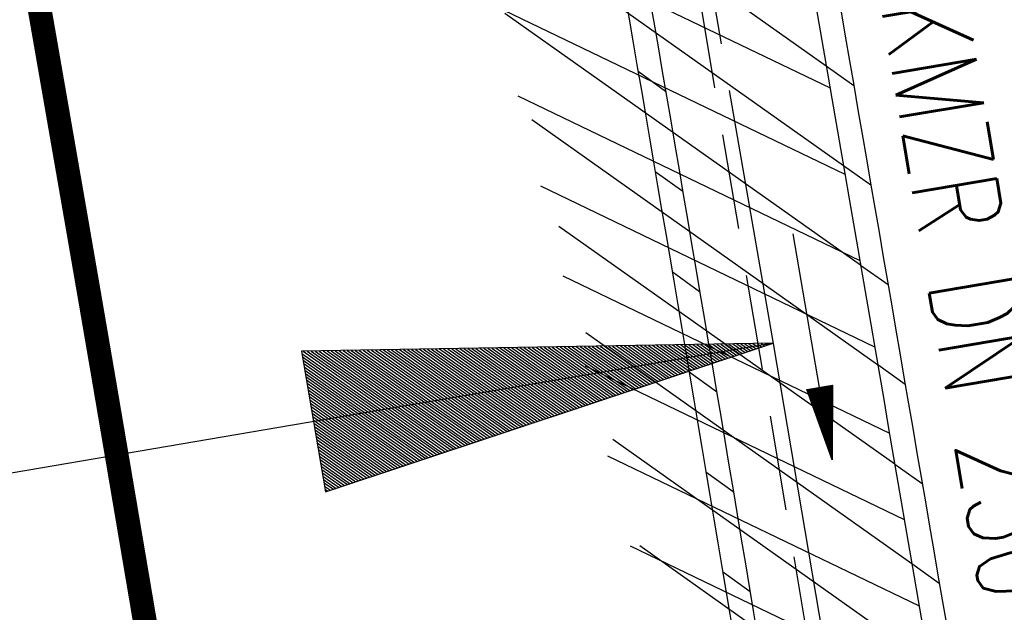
# Model space of a CAD drawing. Extents: x 447045 to 447634, y 442020 to 443192.
# Tile 55 of 82: x 447317 to 447337, y 442779 to 442791. Entities that reach past the tile are written whole.
import ezdxf
from ezdxf.enums import TextEntityAlignment as Align

# ---------------------------------------------------------------- set-up
doc = ezdxf.new("R2010")
doc.units = 0
doc.header["$LTSCALE"] = 2
doc.header["$MEASUREMENT"] = 0
for name, pattern in [('ACHSE', [5.5, 4, -0.5, 0.5, -0.5]), ('AUSGEZOGEN', [0]), ('GESTRICH-X2', [1.5, 1, -0.5])]:
    doc.linetypes.add(name, pattern=pattern)
doc.layers.get('0').update_dxf_attribs({"linetype": 'AUSGEZOGEN'})
for name, color, linetype in [('ACHSELEMENT', 1, 'AUSGEZOGEN'), ('ACHSETOP', 250, 'ACHSE'), ('BOESCHG', 250, 'AUSGEZOGEN'), ('FBRTOP', 250, 'AUSGEZOGEN'), ('KANAL', 7, 'GESTRICH-X2'), ('PFEIL', 7, 'CONTINUOUS'), ('SCHLITZRINNE', 200, 'AUSGEZOGEN'), ('TEXTO', 4, 'CONTINUOUS')]:
    doc.layers.add(name, color=color, linetype=linetype)
doc.styles.add('ROMANS', font='romans.shx', dxfattribs={"width": 0.8})

# ---------------------------------------------------------------- blocks, each defined once
blk = doc.blocks.new('*X37')
at = {"color": 0}
for p, q in [((770.5605260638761, 145.0127036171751), (770.6498082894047, 145.1019858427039)), ((770.5733051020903, 145.0961933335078), (770.6404219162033, 145.1633101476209)), ((770.5860841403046, 145.1796830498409), (770.6310355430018, 145.2246344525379)), ((770.5988631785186, 145.2631727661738), (770.6216491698, 145.285958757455)), ((770.5221889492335, 144.7622344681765), (770.6779674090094, 144.9180129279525)), ((770.5349679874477, 144.8457241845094), (770.6685810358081, 144.9793372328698)), ((770.5477470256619, 144.9292139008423), (770.6591946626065, 145.0406615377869)), ((770.4838518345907, 144.511765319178), (770.7061265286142, 144.7340400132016)), ((770.4966308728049, 144.5952550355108), (770.6967401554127, 144.7953643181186)), ((770.5094099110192, 144.6787447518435), (770.6873537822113, 144.8566886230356)), ((770.4327356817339, 144.1778064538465), (770.7436720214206, 144.4887427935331)), ((770.4455147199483, 144.2612961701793), (770.7342856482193, 144.5500670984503)), ((770.4582937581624, 144.344785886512), (770.7248992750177, 144.6113914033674)), ((770.4710727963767, 144.4282756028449), (770.7155129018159, 144.6727157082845)), ((770.3943985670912, 143.9273373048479), (770.7718311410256, 144.3047698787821)), ((770.4071776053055, 144.0108270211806), (770.7624447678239, 144.3660941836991)), ((770.4199566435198, 144.0943167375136), (770.7530583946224, 144.4274184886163)), ((770.3432824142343, 143.5933784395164), (770.8093766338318, 144.0594726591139)), ((770.3560614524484, 143.6768681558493), (770.7999902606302, 144.1207969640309)), ((770.3688404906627, 143.7603578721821), (770.7906038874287, 144.1821212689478)), ((770.3816195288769, 143.8438475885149), (770.7812175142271, 144.2434455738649)), ((770.3049452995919, 143.3429092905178), (770.8375357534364, 143.8754997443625)), ((770.3177243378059, 143.4263990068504), (770.8281493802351, 143.9368240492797)), ((770.3305033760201, 143.5098887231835), (770.8187630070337, 143.9981483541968)), ((770.2666081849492, 143.092440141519), (770.8656948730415, 143.6915268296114)), ((770.2793872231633, 143.1759298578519), (770.8563084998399, 143.7528511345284)), ((770.2921662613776, 143.259419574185), (770.8469221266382, 143.8141754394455)), ((770.2154920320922, 142.7584812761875), (770.9032403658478, 143.446229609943)), ((770.2282710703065, 142.8419709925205), (770.8938539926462, 143.50755391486)), ((770.2410501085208, 142.9254607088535), (770.8844676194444, 143.5688782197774)), ((770.2538291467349, 143.0089504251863), (770.8750812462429, 143.6302025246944)), ((770.1771549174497, 142.5080121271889), (770.9313994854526, 143.2622566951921)), ((770.1899339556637, 142.591501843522), (770.9220131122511, 143.3235810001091)), ((770.2027129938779, 142.6749915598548), (770.9126267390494, 143.3849053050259)), ((770.138817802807, 142.2575429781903), (770.9595586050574, 143.0782837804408)), ((770.1515968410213, 142.3410326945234), (770.9501722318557, 143.1396080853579)), ((770.1643758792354, 142.4245224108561), (770.9407858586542, 143.2009323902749)), ((770.0877016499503, 141.923584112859), (770.9971040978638, 142.8329865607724)), ((770.1004806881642, 142.0070738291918), (770.9877177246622, 142.8943108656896)), ((770.1132597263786, 142.0905635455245), (770.9783313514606, 142.9556351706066)), ((770.1260387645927, 142.1740532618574), (770.9689449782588, 143.0169594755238)), ((770.0493645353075, 141.6731149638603), (771.0252632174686, 142.6490136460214)), ((770.0621435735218, 141.7566046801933), (771.0158768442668, 142.7103379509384)), ((770.0749226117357, 141.8400943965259), (771.0064904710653, 142.7716622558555)), ((769.9982483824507, 141.3391560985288), (771.0628087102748, 142.4037164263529)), ((770.0110274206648, 141.4226458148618), (771.0534223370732, 142.46504073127)), ((770.0238064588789, 141.5061355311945), (771.0440359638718, 142.5263650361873)), ((770.0365854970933, 141.5896252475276), (771.0346495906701, 142.5876893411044)), ((769.959911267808, 141.0886869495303), (771.0909678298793, 142.219743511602)), ((769.9726903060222, 141.172176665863), (771.0815814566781, 142.2810678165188)), ((769.9854693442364, 141.255666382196), (771.0721950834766, 142.342392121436)), ((769.9215741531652, 140.8382178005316), (771.1191269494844, 142.0357705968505)), ((769.9343531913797, 140.9217075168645), (771.1097405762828, 142.0970949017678)), ((769.9471322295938, 141.0051972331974), (771.1003542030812, 142.1584192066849)), ((769.8704580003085, 140.5042589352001), (771.1566724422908, 141.7904733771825)), ((769.8832370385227, 140.5877486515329), (771.1472860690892, 141.8517976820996)), ((769.8960160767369, 140.671238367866), (771.1378996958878, 141.9131219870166)), ((769.9087951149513, 140.7547280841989), (771.1285133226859, 141.9744462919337)), ((769.8321208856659, 140.2537897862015), (771.1848315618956, 141.6065004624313)), ((769.84489992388, 140.3372795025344), (771.175445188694, 141.6678247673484)), ((769.8576789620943, 140.4207692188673), (771.1660588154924, 141.7291490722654)), ((769.7937837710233, 140.003320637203), (771.2129906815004, 141.42252754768)), ((769.8065628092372, 140.0868103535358), (771.203604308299, 141.4838518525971)), ((769.8193418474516, 140.1703000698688), (771.1942179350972, 141.5451761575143)), ((769.7426676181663, 139.6693617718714), (771.2505361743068, 141.1772303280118)), ((769.7554466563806, 139.7528514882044), (771.2411498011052, 141.2385546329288)), ((769.7682256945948, 139.8363412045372), (771.2317634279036, 141.2998789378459)), ((769.781004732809, 139.91983092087), (771.2223770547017, 141.3612032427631)), ((769.7043305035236, 139.4188926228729), (771.2786952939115, 140.9932574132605)), ((769.7171095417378, 139.5023823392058), (771.2693089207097, 141.0545817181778)), ((769.729888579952, 139.5858720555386), (771.2599225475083, 141.1159060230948)), ((769.6532143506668, 139.0849337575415), (771.3162407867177, 140.7479601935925)), ((769.665993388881, 139.1684234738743), (771.3068544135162, 140.8092844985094)), ((769.6787724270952, 139.2519131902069), (771.2974680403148, 140.8706088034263)), ((769.6915514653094, 139.33540290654), (771.2880816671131, 140.9319331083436)), ((769.6148772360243, 138.8344646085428), (771.3443999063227, 140.5639872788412)), ((769.6276562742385, 138.9179543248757), (771.335013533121, 140.6253115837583)), ((769.6404353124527, 139.0014440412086), (771.3256271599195, 140.6866358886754)), ((769.5765401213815, 138.5839954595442), (771.3725590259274, 140.3800143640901)), ((769.5893191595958, 138.6674851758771), (771.3631726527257, 140.4413386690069)), ((769.6020981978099, 138.7509748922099), (771.3537862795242, 140.502662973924)), ((769.5254239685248, 138.2500365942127), (771.4101045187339, 140.1347171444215)), ((769.5382030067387, 138.3335263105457), (771.4007181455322, 140.1960414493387)), ((769.550982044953, 138.4170160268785), (771.3913317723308, 140.2573657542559)), ((769.5637610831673, 138.5005057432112), (771.3819453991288, 140.3186900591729)), ((769.487086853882, 137.9995674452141), (771.4382636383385, 139.9507442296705)), ((769.4998658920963, 138.083057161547), (771.428877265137, 140.0120685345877)), ((769.5126449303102, 138.1665468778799), (771.4194908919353, 140.0733928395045)), ((769.4487497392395, 137.7490982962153), (771.4664227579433, 139.7667713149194)), ((769.4615287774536, 137.8325880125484), (771.4570363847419, 139.8280956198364)), ((769.4743078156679, 137.9160777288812), (771.4476500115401, 139.8894199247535)), ((769.3976335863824, 137.4151394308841), (771.5039682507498, 139.5214740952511)), ((769.4104126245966, 137.4986291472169), (771.4945818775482, 139.5827984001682)), ((769.4231916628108, 137.5821188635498), (771.4851955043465, 139.6441227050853)), ((769.4359707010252, 137.6656085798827), (771.4758091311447, 139.7054470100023)), ((769.3592964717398, 137.1646702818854), (771.5321273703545, 139.3375011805)), ((769.372075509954, 137.2481599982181), (771.5227409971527, 139.3988254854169)), ((769.3848545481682, 137.331649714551), (771.5133546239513, 139.4601497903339)), ((769.308180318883, 136.8307114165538), (771.5696728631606, 139.0922039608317)), ((769.3209593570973, 136.9142011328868), (771.5602864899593, 139.1535282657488)), ((769.3337383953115, 136.9976908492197), (771.5509001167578, 139.2148525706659)), ((769.3465174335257, 137.0811805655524), (771.541513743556, 139.2761768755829)), ((769.2698432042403, 136.5802422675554), (771.5978319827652, 138.9082310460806)), ((769.2826222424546, 136.663731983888), (771.588445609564, 138.9695553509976)), ((769.2954012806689, 136.7472217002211), (771.5790592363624, 139.0308796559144)), ((769.2315060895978, 136.3297731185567), (771.6259911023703, 138.7242581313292)), ((769.2442851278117, 136.4132628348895), (771.6166047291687, 138.7855824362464)), ((769.2570641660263, 136.4967525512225), (771.6072183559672, 138.8469067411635)), ((769.1803899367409, 135.9958142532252), (771.6635365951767, 138.478960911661)), ((769.1931689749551, 136.0793039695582), (771.6541502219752, 138.5402852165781)), ((769.2059480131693, 136.1627936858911), (771.6447638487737, 138.6016095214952)), ((769.2187270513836, 136.2462834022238), (771.6353774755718, 138.662933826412)), ((769.1420528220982, 135.7453451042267), (771.6916957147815, 138.2949879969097)), ((769.1548318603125, 135.8288348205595), (771.6823093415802, 138.3563123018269)), ((769.1676108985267, 135.9123245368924), (771.6729229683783, 138.4176366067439)), ((769.1164947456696, 135.5783656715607), (771.7104684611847, 138.1723393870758)), ((769.1292737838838, 135.6618553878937), (771.701082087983, 138.2336636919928)), ((769.1578397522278, 135.5489999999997), (771.7198548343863, 138.1110150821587)), ((769.2285504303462, 135.5489999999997), (771.7292412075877, 138.0496907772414)), ((769.2992611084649, 135.5489999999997), (771.7386275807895, 137.9883664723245)), ((769.3699717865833, 135.5489999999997), (771.748013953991, 137.9270421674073)), ((769.4406824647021, 135.5489999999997), (771.7574003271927, 137.8657178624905)), ((769.5113931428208, 135.5489999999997), (771.7667867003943, 137.8043935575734)), ((769.5821038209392, 135.5489999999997), (771.7761730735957, 137.7430692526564)), ((769.6528144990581, 135.5489999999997), (771.7855594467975, 137.6817449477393)), ((769.7235251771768, 135.5489999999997), (771.7949458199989, 137.6204206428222)), ((769.7942358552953, 135.5489999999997), (771.8043321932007, 137.5590963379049)), ((769.8649465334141, 135.5489999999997), (771.8137185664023, 137.497772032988)), ((769.9356572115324, 135.5489999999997), (771.8231049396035, 137.436447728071)), ((770.0063678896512, 135.5489999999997), (771.8324913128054, 137.3751234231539)), ((770.0770785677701, 135.5489999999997), (771.8418776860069, 137.3137991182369)), ((770.1477892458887, 135.5489999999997), (771.8512640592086, 137.2524748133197)), ((770.2184999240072, 135.5489999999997), (771.8606504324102, 137.1911505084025)), ((770.289210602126, 135.5489999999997), (771.8700368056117, 137.1298262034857)), ((770.3599212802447, 135.5489999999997), (771.8794231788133, 137.0685018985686)), ((770.4306319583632, 135.5489999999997), (771.8888095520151, 137.0071775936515)), ((770.5013426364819, 135.5489999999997), (771.8981959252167, 136.9458532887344)), ((770.5720533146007, 135.5489999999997), (771.9075822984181, 136.8845289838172)), ((770.6427639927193, 135.5489999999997), (771.9169686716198, 136.8232046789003)), ((770.7134746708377, 135.5489999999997), (771.9263550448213, 136.7618803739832)), ((770.7841853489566, 135.5489999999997), (771.9357414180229, 136.7005560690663)), ((770.8548960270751, 135.5489999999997), (771.9451277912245, 136.6392317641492)), ((770.9256067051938, 135.5489999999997), (771.9545141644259, 136.5779074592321)), ((770.9963173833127, 135.5489999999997), (771.9639005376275, 136.5165831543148)), ((771.0670280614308, 135.5489999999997), (771.9732869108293, 136.455258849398)), ((771.1377387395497, 135.5489999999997), (771.9826732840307, 136.3939345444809)), ((771.2084494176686, 135.5489999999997), (771.9920596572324, 136.3326102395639)), ((771.2791600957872, 135.5489999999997), (772.0014460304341, 136.2712859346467)), ((771.3498707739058, 135.5489999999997), (772.0108324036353, 136.2099616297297)), ((771.4205814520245, 135.5489999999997), (772.0202187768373, 136.1486373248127)), ((771.4912921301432, 135.5489999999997), (772.0296051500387, 136.0873130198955)), ((771.5620028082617, 135.5489999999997), (772.03899152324, 136.0259887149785)), ((771.6327134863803, 135.5489999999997), (772.0483778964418, 135.9646644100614)), ((771.7034241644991, 135.5489999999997), (772.0577642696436, 135.9033401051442)), ((771.7741348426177, 135.5489999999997), (772.0671506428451, 135.8420158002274)), ((771.8448455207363, 135.5489999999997), (772.0765370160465, 135.7806914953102)), ((771.9155561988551, 135.5489999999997), (772.0859233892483, 135.719367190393)), ((771.9862668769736, 135.5489999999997), (772.0953097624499, 135.6580428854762)), ((772.0569775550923, 135.5489999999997), (772.1046961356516, 135.5967185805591))]:
    blk.add_line(p, q, dxfattribs=at)
blk = doc.blocks.new('ELPFEIL')
for p, q in [((2.28511e-11, 0), (-1.499999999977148, -9.800000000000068)), ((0, 0), (0, -70)), ((1.500000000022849, -9.800000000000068), (2.28511e-11, 0)), ((-1.499999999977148, -9.800000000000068), (1.500000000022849, -9.800000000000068))]:
    blk.add_line(p, q)
blk.add_blockref('*X37', (-770.6119999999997, -145.3489999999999))
blk = doc.blocks.new('PFEIL2')
at = {"color": 0}
for p, q in [((0.8808543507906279, -0.2709205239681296), (0.8785230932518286, 0.2758335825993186)), ((0.8785230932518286, 0.2758335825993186), (2.429089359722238, 0.0090619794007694)), ((0.9110887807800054, 0.2702307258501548), (0.8785706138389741, 0.2646884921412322)), ((0.9651190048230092, 0.2609349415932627), (0.8786494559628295, 0.2461975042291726)), ((1.01914922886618, 0.2516391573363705), (0.8787282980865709, 0.2277065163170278)), ((1.073179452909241, 0.24234337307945), (0.8788071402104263, 0.2092155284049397)), ((1.127209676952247, 0.2330475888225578), (0.8788859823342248, 0.1907245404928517)), ((1.181239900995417, 0.2237518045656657), (0.8789648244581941, 0.1722335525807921)), ((1.235270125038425, 0.2144560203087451), (0.8790436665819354, 0.1537425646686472)), ((0.8796887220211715, 0.0024565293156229), (-2.401395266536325, -0.0115320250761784)), ((1.289300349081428, 0.2051602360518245), (0.8791225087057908, 0.1352515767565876)), ((1.34333057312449, 0.195864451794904), (0.8792013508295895, 0.1167605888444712)), ((1.397360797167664, 0.1865686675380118), (0.8792801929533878, 0.0982696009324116)), ((1.451391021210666, 0.1772728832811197), (0.8793590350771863, 0.0797786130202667)), ((1.505421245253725, 0.1679770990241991), (0.8794378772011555, 0.0612876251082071)), ((1.559451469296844, 0.1586813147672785), (0.8795167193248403, 0.0427966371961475)), ((1.613481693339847, 0.1493855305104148), (0.8795955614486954, 0.024305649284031)), ((1.66751191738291, 0.140089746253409), (0.8796744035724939, 0.005814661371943)), ((1.721542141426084, 0.1307939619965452), (0.8797532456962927, -0.0126763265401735)), ((1.775572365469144, 0.1214981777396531), (0.8798320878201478, -0.0311673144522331)), ((1.82960258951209, 0.1122023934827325), (0.8799109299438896, -0.0496583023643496)), ((1.883632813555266, 0.1029066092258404), (0.8799897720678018, -0.0681492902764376)), ((1.937663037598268, 0.0936108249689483), (0.8800686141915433, -0.08664027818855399)), ((1.991693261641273, 0.0843150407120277), (0.8801474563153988, -0.105131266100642)), ((2.045723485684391, 0.0750192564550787), (0.8802262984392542, -0.1236222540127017)), ((2.099753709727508, 0.0657234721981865), (0.8803051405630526, -0.1421132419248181)), ((2.153783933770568, 0.056427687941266), (0.8803839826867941, -0.1606042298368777)), ((2.207814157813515, 0.0471319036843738), (0.8804628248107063, -0.1790952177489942)), ((2.261844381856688, 0.0378361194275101), (0.8805416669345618, -0.1975862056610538)), ((2.31587460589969, 0.0285403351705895), (0.8806205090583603, -0.2160771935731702)), ((2.36990482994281, 0.0192445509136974), (0.8806993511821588, -0.2345681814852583)), ((2.423935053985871, 0.009948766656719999), (0.8807781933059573, -0.2530591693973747)), ((2.429089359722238, 0.0090619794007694), (0.8808543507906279, -0.2709205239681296))]:
    blk.add_line(p, q, dxfattribs=at)

msp = doc.modelspace()

# ---------------------------------------------------------------- hatches: boundary and pattern name
at = {"layer": 'SCHLITZRINNE'}
h = msp.add_hatch(dxfattribs=at)
h.set_pattern_fill('_USER', color=256, scale=1.5, angle=45, style=0, pattern_type=0)
h.set_pattern_definition([(324.6696951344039, (447346.8685199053, 442714.5348465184), (0.8674338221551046, 1.223747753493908), [])])
edge = h.paths.add_edge_path(flags=17)
edge.add_line((447346.0616195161, 442716.3032781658), (447346.6361901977, 442716.4005791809))
edge = h.paths.add_edge_path(flags=17)
edge.add_line((447346.8871195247, 442714.9188203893), (447346.3125488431, 442714.8215193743))
edge = h.paths.add_edge_path(flags=17)
edge.add_line((447346.3125488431, 442714.8215193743), (447346.0616195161, 442716.3032781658))
edge = h.paths.add_edge_path(flags=17)
edge.add_line((447346.6361901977, 442716.4005791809), (447346.8871195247, 442714.9188203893))
edge = h.paths.add_edge_path()
edge.add_arc((455543.1851194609, 444109.4959850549), 8314.175989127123, 189.6562417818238, 189.6840918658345)
edge.add_arc((393563.5535929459, 433546.012125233), 54559.20423759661, 9.665544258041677, 9.67045007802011, ccw=False)
edge.add_arc((464490.7175437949, 449190.249554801), 18280.39343786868, 199.2569880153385, 199.2725912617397)
edge.add_arc((438988.1613027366, 440271.6982763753), 8736.655536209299, 19.248465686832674, 19.281113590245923, ccw=False)
edge.add_arc((439684.884197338, 440514.9838708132), 7998.678116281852, 19.2238186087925, 19.248465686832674, ccw=False)
edge.add_arc((551443.6805055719, 479485.6081539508), 110359.837036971, 199.2238149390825, 199.2304511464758)
edge.add_arc((461591.9284848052, 448142.3628786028), 15198.20419267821, 199.2304511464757, 199.2954143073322)
edge.add_arc((434066.5644204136, 438505.5905611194), 13965.35264760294, 19.22764435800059, 19.29541436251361, ccw=False)
edge.add_arc((446515.3391800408, 442847.4484587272), 781.1301442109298, 18.874057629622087, 19.227644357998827, ccw=False)
edge.add_arc((443272.1578874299, 441738.6996315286), 4208.59989003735, 18.721726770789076, 18.874057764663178, ccw=False)
edge.add_arc((445875.7446372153, 442621.065670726), 1459.557549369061, 18.158793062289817, 18.72172677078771, ccw=False)
edge.add_arc((444728.6532720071, 442244.8351673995), 2666.772522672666, 17.742332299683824, 18.158793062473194, ccw=False)
edge.add_arc((445572.4217009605, 442514.803087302), 1780.867426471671, 17.477765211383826, 17.74233229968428, ccw=False)
edge.add_arc((445655.9223158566, 442541.0951066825), 1693.325305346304, 17.206445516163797, 17.477765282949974, ccw=False)
edge.add_arc((445949.7367177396, 442632.082078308), 1385.745182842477, 16.534274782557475, 17.206445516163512, ccw=False)
edge.add_arc((445777.9256488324, 442581.0775038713), 1564.967140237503, 15.901763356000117, 16.534274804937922, ccw=False)
edge.add_arc((444610.2498572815, 442248.4174516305), 2779.104473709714, 15.717077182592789, 15.901763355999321, ccw=False)
edge.add_arc((445469.3841440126, 442490.1855316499), 1886.600396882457, 15.492922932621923, 15.71707716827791, ccw=False)
edge.add_arc((444501.3018579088, 442221.8413207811), 2891.185847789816, 15.151693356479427, 15.49292293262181, ccw=False)
edge.add_arc((444653.0003013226, 442262.919567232), 2734.024020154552, 14.800793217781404, 15.15169336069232, ccw=False)
edge.add_arc((445305.3867260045, 442435.2971580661), 2059.248441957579, 14.553226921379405, 14.800793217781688, ccw=False)
edge.add_arc((445661.5778748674, 442527.7675625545), 1691.249922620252, 14.280051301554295, 14.55322700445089, ccw=False)
edge.add_arc((445825.2781955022, 442569.4335576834), 1522.330266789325, 13.754489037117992, 14.280051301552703, ccw=False)
edge.add_arc((444655.9725115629, 442283.2091768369), 2726.157571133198, 13.361751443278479, 13.754489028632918, ccw=False)
edge.add_arc((444873.7445731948, 442334.9361968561), 2502.326484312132, 13.156370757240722, 13.361751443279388, ccw=False)
edge.add_arc((445203.5665272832, 442412.0303197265), 2163.614179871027, 12.935498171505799, 13.156370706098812, ccw=False)
edge.add_arc((445591.1524972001, 442501.0521217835), 1765.936213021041, 12.36851844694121, 12.935498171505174, ccw=False)
edge.add_arc((445707.2559674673, 442526.5122554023), 1647.073964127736, 11.781436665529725, 12.368518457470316, ccw=False)
edge.add_arc((445429.9941138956, 442468.6829810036), 1930.302423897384, 11.594814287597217, 11.781436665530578, ccw=False)
edge.add_arc((442977.0603987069, 441965.3993853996), 4434.33480961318, 11.471684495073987, 11.59481397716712, ccw=False)
edge.add_arc((444371.6934236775, 442248.4229983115), 3011.273447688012, 11.050893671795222, 11.471684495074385, ccw=False)
edge.add_arc((446428.11335783, 442650.0465261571), 916.0015312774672, 10.287944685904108, 11.050893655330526, ccw=False)
edge.add_arc((445293.5438072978, 442444.106887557), 2069.110025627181, 9.832006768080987, 10.287944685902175, ccw=False)
edge.add_arc((438489.7745608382, 441264.9773509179), 8974.298105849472, 9.613081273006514, 9.832006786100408, ccw=False)
edge.add_arc((-516898.9809261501, 279448.6900894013), 977969.7495575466, 9.612262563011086, 9.613081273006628, ccw=False)
edge.add_arc((439111.8192036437, 441356.2794889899), 8345.741258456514, 9.603416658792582, 9.61227924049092, ccw=False)
edge.add_arc((371773.6318437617, 429962.7471930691), 76641.01236189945, 9.590854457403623, 9.603416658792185, ccw=False)
edge.add_arc((456011.6550815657, 444189.1683239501), 8789.8725663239, 189.5423691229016, 189.6519019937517)
edge.add_arc((455543.1851558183, 444109.4959913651), 8314.676026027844, 189.6519019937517, 189.6840918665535)
edge.add_arc((393564.9242098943, 433546.2457900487), 54557.31384556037, 9.66554402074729, 9.670449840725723, ccw=False)
edge.add_line((447347.776, 442706.232), (447348.2689023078, 442706.3159482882))
h = msp.add_hatch(dxfattribs=at)
h.set_pattern_fill('_USER', color=256, scale=1.5, angle=45, style=0, pattern_type=0)
h.set_pattern_definition([(334.2695901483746, (447234.5127272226, 443158.8401483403), (0.6512059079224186, 1.35127009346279), [])])
edge = h.paths.add_edge_path()
edge.add_arc((464490.7175438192, 449190.2495547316), 18279.89343786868, 199.256988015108, 199.2725912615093)
edge.add_arc((438988.2845204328, 440271.7413311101), 8737.025012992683, 19.253848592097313, 19.281113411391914, ccw=False)
edge.add_line((447233.134, 443161.2700000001), (447233.6060244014, 443161.4349028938))
edge.add_arc((464490.7175437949, 449190.249554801), 18280.39343786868, 199.2569880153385, 199.2725912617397)
edge.add_arc((438988.1613027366, 440271.6982763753), 8736.655536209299, 19.248465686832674, 19.281113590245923, ccw=False)
edge.add_arc((439684.884197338, 440514.9838708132), 7998.678116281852, 19.2238186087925, 19.248465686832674, ccw=False)
edge.add_arc((551443.6805055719, 479485.6081539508), 110359.837036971, 199.2238149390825, 199.2304511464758)
edge.add_arc((461591.9284848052, 448142.3628786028), 15198.20419267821, 199.2304511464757, 199.2954143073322)
edge.add_arc((434066.5644204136, 438505.5905611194), 13965.35264760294, 19.22764435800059, 19.29541436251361, ccw=False)
edge.add_arc((446515.3391800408, 442847.4484587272), 781.1301442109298, 18.874057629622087, 19.227644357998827, ccw=False)
edge.add_arc((443272.1578874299, 441738.6996315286), 4208.59989003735, 18.721726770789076, 18.874057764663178, ccw=False)
edge.add_arc((445875.7446372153, 442621.065670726), 1459.557549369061, 18.158793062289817, 18.72172677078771, ccw=False)
edge.add_arc((444728.6532720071, 442244.8351673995), 2666.772522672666, 17.742332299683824, 18.158793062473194, ccw=False)
edge.add_arc((445572.4217009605, 442514.803087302), 1780.867426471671, 17.477765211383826, 17.74233229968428, ccw=False)
edge.add_arc((445655.9223158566, 442541.0951066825), 1693.325305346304, 17.206445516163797, 17.477765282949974, ccw=False)
edge.add_arc((445949.7367177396, 442632.082078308), 1385.745182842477, 16.534274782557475, 17.206445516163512, ccw=False)
edge.add_arc((445777.9256488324, 442581.0775038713), 1564.967140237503, 15.901763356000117, 16.534274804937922, ccw=False)
edge.add_arc((444610.2498572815, 442248.4174516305), 2779.104473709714, 15.717077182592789, 15.901763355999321, ccw=False)
edge.add_arc((445469.3841440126, 442490.1855316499), 1886.600396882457, 15.492922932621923, 15.71707716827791, ccw=False)
edge.add_arc((444501.3018579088, 442221.8413207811), 2891.185847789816, 15.151693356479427, 15.49292293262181, ccw=False)
edge.add_arc((444653.0003013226, 442262.919567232), 2734.024020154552, 14.800793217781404, 15.15169336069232, ccw=False)
edge.add_arc((445305.3867260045, 442435.2971580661), 2059.248441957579, 14.553226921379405, 14.800793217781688, ccw=False)
edge.add_arc((445661.5778748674, 442527.7675625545), 1691.249922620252, 14.280051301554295, 14.55322700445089, ccw=False)
edge.add_arc((445825.2781955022, 442569.4335576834), 1522.330266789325, 13.754489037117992, 14.280051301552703, ccw=False)
edge.add_arc((444655.9725115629, 442283.2091768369), 2726.157571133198, 13.361751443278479, 13.754489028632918, ccw=False)
edge.add_arc((444873.7445731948, 442334.9361968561), 2502.326484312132, 13.156370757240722, 13.361751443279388, ccw=False)
edge.add_arc((445203.5665272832, 442412.0303197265), 2163.614179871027, 12.935498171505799, 13.156370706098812, ccw=False)
edge.add_arc((445591.1524972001, 442501.0521217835), 1765.936213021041, 12.36851844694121, 12.935498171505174, ccw=False)
edge.add_arc((445707.2559674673, 442526.5122554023), 1647.073964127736, 11.781436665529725, 12.368518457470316, ccw=False)
edge.add_arc((445429.9941138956, 442468.6829810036), 1930.302423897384, 11.594814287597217, 11.781436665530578, ccw=False)
edge.add_arc((442977.0603987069, 441965.3993853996), 4434.33480961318, 11.471684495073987, 11.59481397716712, ccw=False)
edge.add_arc((444371.6934236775, 442248.4229983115), 3011.273447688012, 11.050893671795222, 11.471684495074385, ccw=False)
edge.add_arc((446428.11335783, 442650.0465261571), 916.0015312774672, 10.287944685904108, 11.050893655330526, ccw=False)
edge.add_arc((445293.5438072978, 442444.106887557), 2069.110025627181, 9.832006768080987, 10.287944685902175, ccw=False)
edge.add_arc((438489.7745608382, 441264.9773509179), 8974.298105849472, 9.613081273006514, 9.832006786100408, ccw=False)
edge.add_arc((-516898.9809261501, 279448.6900894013), 977969.7495575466, 9.612262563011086, 9.613081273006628, ccw=False)
edge.add_arc((439111.8192036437, 441356.2794889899), 8345.741258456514, 9.603416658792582, 9.61227924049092, ccw=False)
edge.add_arc((371773.6318437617, 429962.7471930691), 76641.01236189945, 9.590854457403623, 9.603416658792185, ccw=False)
edge.add_arc((456011.6550815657, 444189.1683239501), 8789.8725663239, 189.5423691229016, 189.6519019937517)
edge.add_arc((455543.1851558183, 444109.4959913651), 8314.676026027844, 189.6519019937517, 189.6840918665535)
edge.add_arc((393564.9242098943, 433546.2457900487), 54557.31384556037, 9.66554402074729, 9.670449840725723, ccw=False)

# ---------------------------------------------------------------- linework, layer by layer
at = {"layer": 'ACHSETOP', "color": 0}
msp.add_lwpolyline([(447325.069, 442825.097), (447329.596, 442800.511), (447332.402, 442784.35), (447333.838, 442775.873), (447338.012, 442751.224), (447342.186, 442726.575), (447354.709, 442652.627), (447371.405, 442554.031), (447392.276, 442430.786)], dxfattribs=at)
at = {"layer": 'BOESCHG', "flags": 128}
msp.add_lwpolyline([(447250.059, 442986.973, -0.007807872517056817), (447263.7496072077, 442939.0698747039, -0.01782100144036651), (447268.666, 442917.797, -0.000343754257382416), (447285.0241057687, 442833.1044468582, -0.003393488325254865), (447286.617, 442824.513, -0.0002465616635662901), (447300.1956052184, 442748.1791037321, -0.0002096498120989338), (447316.083, 442658.391, -0.0005327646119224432), (447321.2942783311, 442628.6822584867, -0.0002078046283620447), (447334.542, 442552.496, -0.01431943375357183), (447335.0026596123, 442549.2991309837, -0.002465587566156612), (447337.053, 442530.657)], format="xyb", dxfattribs=at)
at = {"layer": 'BOESCHG'}
msp.add_lwpolyline([(447301.0323822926, 442816.8036219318, -4.335059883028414e-05), (447305.4204381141, 442792.9015414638, -0.00311931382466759), (447306.8677087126, 442784.727350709, -0.001585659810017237), (447309.5879886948, 442768.4737378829, -0.001585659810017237)], format="xyb", dxfattribs=at)
at = {"layer": 'FBRTOP', "color": 0}
for points in [[(447425.7343526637, 442335.0284955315, -2.516183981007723e-06), (447426.4300518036, 442330.9202575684, -5.032422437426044e-07), (447429.9083806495, 442310.3793302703)], [(447344.5490080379, 442813.4124663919, -0.002088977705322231), (447346.3306091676, 442803.504382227, -0.0004549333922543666), (447348.2979180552, 442792.2346240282, -0.001023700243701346), (447349.1573781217, 442787.2237645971, -3.15025933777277e-06), (447350.3487882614, 442780.1909008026, -1.498453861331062e-05), (447350.5992094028, 442778.7123413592), (447354.7733806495, 442754.0623302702), (447358.9473806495, 442729.4133302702, 5.459756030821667e-06), (447365.2088651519, 442692.4394217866, -2.781310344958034e-06), (447371.4703496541, 442655.4655133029, -2.678646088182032e-06), (447379.8183651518, 442606.1674217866, 3.217572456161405e-06), (447388.1663806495, 442556.8693302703), (447409.037358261, 442433.6244624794)]]:
    msp.add_lwpolyline(points, format="xyb", dxfattribs=at)
at = {"layer": 'FBRTOP', "color": 0, "const_width": 0.5}
for points in [[(447422.7764668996, 442334.5275845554, -2.52471386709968e-06), (447423.4721641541, 442330.4193572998, -5.04947965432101e-07), (447426.9504899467, 442309.8784484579)], [(447395.1695331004, 442329.8524154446, -2.587303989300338e-06), (447395.8652172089, 442325.7442626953, -5.1746108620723e-07), (447399.3435100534, 442305.2035515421)], [(447341.598145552, 442812.87140809, -0.002088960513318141), (447343.3774428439, 442802.9761383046, -0.0004549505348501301), (447345.3421773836, 442791.7211295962, -0.001023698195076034), (447346.2005466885, 442786.7166296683, -3.19698192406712e-06), (447347.3909859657, 442779.6894931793, -1.519791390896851e-05), (447347.6413489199, 442778.2112811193), (447351.8154899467, 442753.5614484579), (447355.9894899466, 442728.9124484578, 5.459791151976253e-06), (447362.2509771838, 442691.9385238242, -2.781311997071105e-06), (447368.512464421, 442654.9645991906, -2.678645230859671e-06), (447376.8604771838, 442605.6665238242, 3.217571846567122e-06), (447385.2084899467, 442556.3684484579), (447406.0794715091, 442433.1235573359)], [(447314.0567619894, 442807.8215326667, -0.002088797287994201), (447315.8145571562, 442798.0458616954, -0.0004551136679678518), (447317.7552643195, 442786.9285155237, -0.001023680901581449), (447318.6034533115, 442781.9833703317, -3.220058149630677e-06), (447319.7848277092, 442775.0097446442, -1.522388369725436e-05), (447320.03465108, 442773.5347188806), (447324.2085100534, 442748.8865515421), (447328.3825100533, 442724.2375515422, 5.45978087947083e-06), (447334.6440228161, 442687.2634761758, -2.781315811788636e-06), (447340.9055355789, 442650.2894008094, -2.678638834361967e-06), (447349.2535228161, 442600.9914761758, 3.217570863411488e-06), (447357.6015100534, 442551.6935515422), (447378.4725284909, 442428.4484426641)]]:
    msp.add_lwpolyline(points, format="xyb", dxfattribs=at)
at = {"layer": 'KANAL'}
msp.add_line((447327.3439999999, 442812.4059999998), (447335.531, 442763.8749999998), dxfattribs=at)
at = {"layer": 'SCHLITZRINNE'}
for p, q in [((447333.5154340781, 442790.1900769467), (447334.0934636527, 442789.7803500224)), ((447329.5604787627, 442790.0798254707), (447330.1389260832, 442789.6626501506)), ((447333.8763972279, 442788.0955998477), (447334.4542894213, 442787.6859703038)), ((447329.9197552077, 442787.9713142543), (447330.4977337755, 442787.5544769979)), ((447334.2367787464, 442786.0015350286), (447334.8145336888, 442785.5920027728)), ((447330.2770604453, 442785.8642246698), (447330.8545717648, 442785.4477243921)), ((447330.6323992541, 442783.7585532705), (447331.2094448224, 442783.3423888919)), ((447334.5965790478, 442783.9078821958), (447335.1741968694, 442783.498447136)), ((447330.9857763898, 442781.6542966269), (447331.5623576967, 442781.2384670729)), ((447334.9557985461, 442781.814641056), (447335.5332793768, 442781.4053030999)), ((447335.3144376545, 442779.7218113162), (447335.8917816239, 442779.312570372)), ((447331.3371965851, 442779.5514513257), (447331.9133151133, 442779.135955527))]:
    msp.add_line(p, q, dxfattribs=at)
at = {"layer": 'SCHLITZRINNE', "flags": 128}
for points in [[(447233.134, 443161.27, 6.808200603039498e-05), (447234.7765, 443156.5705, -0.000142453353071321), (447236.419, 443151.871, -0.0001075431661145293), (447237.5526180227, 443148.6222922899, 2.895591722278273e-05), (447241.762, 443136.553, 0.0002834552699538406), (447247.4469153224, 443120.285700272, -0.0002957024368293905), (447252.896, 443104.692, -0.001542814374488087), (447254.4694601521, 443100.135480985, -0.0006646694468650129), (447258.075, 443089.5429999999, -0.002456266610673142), (447262.6110188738, 443075.939146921, -0.001817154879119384), (447268.585, 443057.499, -0.001154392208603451), (447271.0728430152, 443049.6610948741, -0.001183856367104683), (447273.463, 443042.007, -0.002932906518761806), (447278.1808704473, 443026.4497302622, -0.002759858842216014), (447283.006, 443009.861, -0.0008058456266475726), (447285.4465338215, 443001.241745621, -0.0009780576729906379), (447287.432, 442994.133, -0.001488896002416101), (447291.982007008, 442977.5263820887, -0.00153109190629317), (447296.309, 442961.351, -0.001080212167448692), (447298.5634061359, 442952.7436456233, -0.0011919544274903), (447300.571, 442944.934, -0.002293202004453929), (447303.9532739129, 442931.3858386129, -0.001713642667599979), (447308.334, 442913.22, -0.0008961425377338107), (447310.3912526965, 442904.4893492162, -0.0009637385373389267), (447312.274, 442896.364, -0.002473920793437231), (447316.101540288, 442879.3132844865, -0.002561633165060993), (447319.632, 442862.81, -0.0008142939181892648), (447320.9057146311, 442856.6530390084, -0.0005372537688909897), (447322.811, 442847.316, -0.001836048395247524), (447327.1297547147, 442825.626489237, -0.003329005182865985), (447329.388, 442813.64, -0.001989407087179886), (447332.2641140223, 442797.4280008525, -0.0009552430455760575), (447338.055, 442763.63, -3.572296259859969e-06), (447340.3885389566, 442749.8518218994, -3.86703077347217e-05), (447340.604, 442748.579, -5.481294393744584e-05), (447343.4055, 442732.0105, 0.000477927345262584), (447346.2070000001, 442715.442, 0.0001404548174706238), (447346.9915, 442710.8370000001, -2.140567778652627e-05), (447347.776, 442706.232, -5.907971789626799e-05)], [(447249.67, 443103.0220000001, -0.003552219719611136), (447260.2584889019, 443071.959435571, -0.006928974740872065), (447265.352, 443055.924, -0.0001775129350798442), (447279.0314349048, 443010.6373760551, -0.00355814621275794), (447279.697, 443008.373, -0.002844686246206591), (447286.5328253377, 442983.9652793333, -0.002919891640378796), (447292.9179999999, 442960.111, -0.002719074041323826), (447299.1504147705, 442935.7298284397, -0.002812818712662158), (447304.914, 442912.096, -0.003215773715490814), (447310.6356405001, 442887.341221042, -0.003107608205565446), (447316.232, 442861.652, -0.003063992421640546), (447316.6831726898, 442859.4506596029, -0.000145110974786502), (447325.911, 442812.91, -0.006038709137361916), (447329.0904439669, 442795.7656693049, -0.003133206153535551), (447334.611, 442762.617)]]:
    msp.add_lwpolyline(points, format="xyb", dxfattribs=at)
at = {"layer": 'SCHLITZRINNE'}
for points in [[(447330.0025828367, 442813.053108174, -0.001906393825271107), (447332.7567703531, 442797.5133808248, -0.0009322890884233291), (447338.4103340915, 442764.5259473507, -3.572296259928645e-06)], [(447325.5748679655, 442812.0309862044, -0.005762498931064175), (447328.5977612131, 442795.680441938, -0.003031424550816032), (447333.9445176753, 442763.6156488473, -0.003133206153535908)]]:
    msp.add_lwpolyline(points, format="xyb", dxfattribs=at)

# ---------------------------------------------------------------- block references
at = {"layer": 'ACHSELEMENT', "rotation": 279.6829306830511}
msp.add_blockref('ELPFEIL', (447332.4002394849, 442784.3563883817), dxfattribs=at)
at = {"layer": 'PFEIL', "rotation": 279.5670999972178}
msp.add_blockref('PFEIL2', (447333.2276014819, 442784.2950466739), dxfattribs=at)

# ---------------------------------------------------------------- texts
at = {"layer": 'TEXTO', "style": 'ROMANS', "width": 0.75}
msp.add_text('KMZR DN 250', height=1.799999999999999, rotation=279.5670999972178, dxfattribs=at).set_placement((447335.7236275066, 442785.153102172), align=Align.CENTER)

doc.saveas('drawing.dxf')
